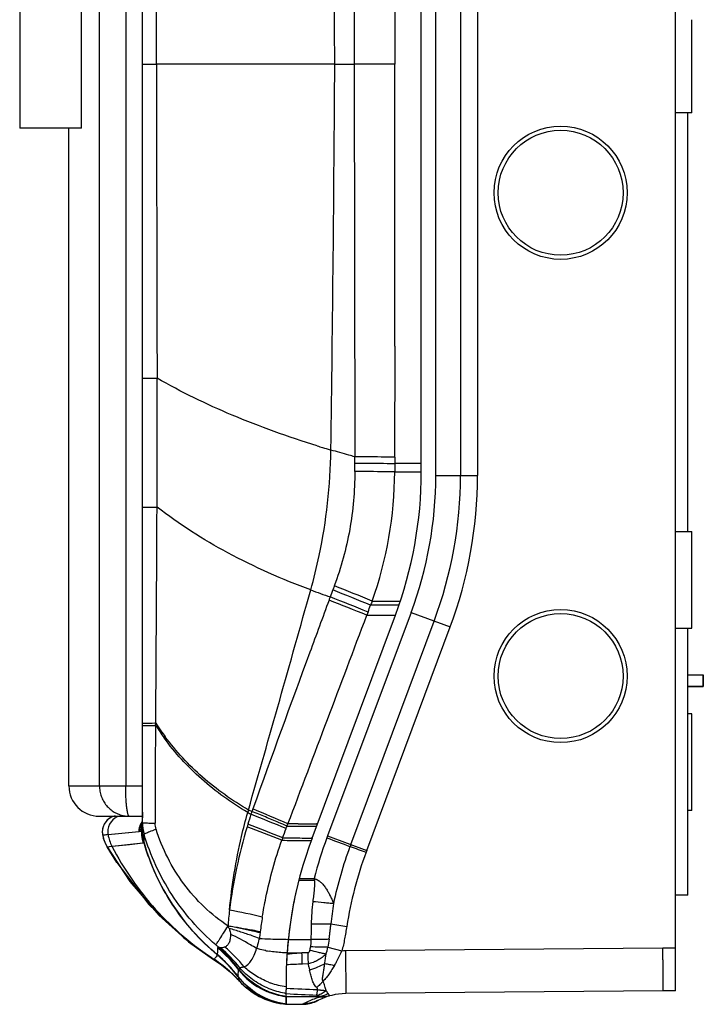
# Model space of a CAD drawing. Header units: millimetres. Extents: x 800 to 967, y 26 to 485.
# Tile 1 of 2: x 800 to 967, y 26 to 267. Entities that reach past the tile are written whole.
import ezdxf

# ---------------------------------------------------------------- set-up
doc = ezdxf.new("R2010")
doc.units = ezdxf.units.MM
doc.header["$LTSCALE"] = 30.734
doc.layers.get('0').update_dxf_attribs({"linetype": 'CONTINUOUS'})

msp = doc.modelspace()

# ---------------------------------------------------------------- linework, layer by layer
at = {"color": 7, "linetype": 'Continuous'}
for p, q in [((960.36, 29.76), (960.36, 481.14)), ((819.81, 79.76), (819.81, 430.63)), ((826.22, 430.63), (826.22, 79.76)), ((901.91, 155.58), (901.91, 355.32)), ((907.91, 355.32), (907.91, 155.58)), ((912.08, 355.32), (912.08, 155.59)), ((800.35, 274.53), (800.34, 255.26)), ((815.44, 255.26), (815.45, 274.53)), ((964.36, 244.06), (964.36, 266.84)), ((800.34, 255.26), (800.35, 240.35)), ((815.45, 240.75), (815.44, 255.26)), ((964.36, 244.06), (960.36, 244.06)), ((963.39, 141.89), (963.39, 244.06)), ((815.45, 240.35), (815.45, 240.75)), ((815.45, 240.35), (800.35, 240.35)), ((812.36, 79.76), (812.36, 240.35)), ((901.91, 155.58), (912.08, 155.58)), ((960.36, 141.89), (964.36, 141.89)), ((964.36, 118.27), (964.36, 141.89)), ((895.86, 122.13), (875.49, 67.56)), ((895.87, 122.13), (905.4, 118.58)), ((881.12, 65.46), (901.49, 120.03)), ((885.03, 64), (905.4, 118.58)), ((960.36, 118.27), (964.36, 118.27)), ((963.38, 53.09), (963.39, 118.27)), ((963.39, 106.87), (967.16, 106.87)), ((967.16, 106.86), (967.17, 106.86)), ((963.39, 104.1), (967.16, 104.1)), ((963.39, 104.09), (967.17, 104.09)), ((967.18, 105.48), (967.18, 105.48)), ((964.36, 97.39), (963.39, 97.39)), ((964.36, 73.77), (964.36, 97.39)), ((812.36, 79.76), (830.29, 79.76)), ((819.73, 72.4), (830.29, 72.4)), ((964.36, 73.77), (963.39, 73.77)), ((875.49, 67.56), (885.03, 64)), ((868.47, 56.76), (872.19, 56.76)), ((868.57, 57.15), (872.19, 57.15)), ((872.19, 57.15), (872.19, 56.76)), ((963.38, 53.09), (960.36, 53.09)), ((876.29, 46.08), (880.16, 45.49)), ((865.88, 42.23), (865.89, 42.32)), ((865.89, 42.32), (871.4, 42.32)), ((865.66, 38.67), (865.58, 38.66)), ((865.6, 39), (869.23, 39.01)), ((870.65, 39.06), (869.23, 39.01)), ((875.56, 40.39), (878.97, 39.48)), ((957.34, 40.17), (879.83, 39.5)), ((879.83, 39.5), (879.92, 29.08)), ((960.36, 40.17), (957.34, 40.17)), ((870.74, 36.33), (869.32, 36.28)), ((865.45, 26.52), (865.38, 29.98)), ((957.39, 29.76), (879.91, 29.08)), ((960.36, 29.76), (957.39, 29.76)), ((865.42, 28.37), (873.55, 28.37)), ((865.45, 26.52), (869.5, 26.52)), ((865.45, 26.51), (869.47, 26.51)), ((865.46, 26.47), (869.39, 26.47)), ((869.4, 26.47), (869.39, 26.47)), ((869.47, 26.51), (869.4, 26.47)), ((869.5, 26.52), (869.47, 26.51))]:
    msp.add_line(p, q, dxfattribs=at)
at = {"color": 6, "linetype": 'Continuous'}
for p, q in [((830.29, 68.65), (830.3, 443.27)), ((882.13, 355.38), (881.95, 255.96)), ((898.36, 156.47), (898.36, 355.45)), ((882.14, 351.78), (881.97, 255.96)), ((891.87, 324.77), (891.92, 255.96)), ((830.29, 255.96), (833.7, 255.96)), ((877.23, 255.96), (881.95, 255.96)), ((881.95, 255.96), (882.12, 160.14)), ((891.91, 255.96), (881.95, 255.96)), ((881.97, 255.96), (882.13, 160.14)), ((891.87, 187.15), (891.92, 255.96)), ((891.87, 187.15), (891.84, 160.05)), ((833.27, 179.32), (833.86, 179.32)), ((833.86, 147.85), (833.86, 179.32)), ((876.3, 161.79), (876.12, 161.85)), ((876.3, 161.79), (876.12, 161.84)), ((882.12, 156.54), (882.12, 160.14)), ((898.37, 158.52), (891.84, 158.52)), ((891.87, 158.52), (891.86, 156.46)), ((891.86, 156.46), (898.36, 156.47)), ((833.27, 147.84), (833.86, 147.85)), ((877.15, 128.64), (876.75, 127.64)), ((892.91, 123.9), (892.78, 123.9)), ((893.25, 124.9), (893.09, 124.9)), ((871.69, 67.06), (892.03, 121.45)), ((885.35, 122.24), (885.05, 121.45)), ((833.28, 95.14), (833.53, 95.14)), ((833.28, 94.55), (833.52, 94.55)), ((833.52, 94.55), (833.53, 95.14)), ((830.29, 73.14), (830.26, 71.96)), ((830.29, 73.36), (830.29, 73.14)), ((830.05, 68.64), (830.05, 69.84)), ((830.14, 70.79), (830.09, 70.65)), ((830.15, 70.83), (830.14, 70.79)), ((830.18, 70.98), (830.15, 70.83)), ((830.15, 70.83), (830.15, 70.83)), ((833.28, 70.7), (833.39, 70.7)), ((872.98, 70.49), (872.78, 70.49)), ((820.6, 67.69), (820.59, 67.7)), ((820.59, 67.7), (820.59, 67.7)), ((829.41, 68.58), (821.9, 67.87)), ((823.66, 68.04), (821.9, 67.87)), ((829.41, 68.58), (823.66, 68.04)), ((829.56, 68.7), (830.05, 68.64)), ((830.69, 65.86), (830.7, 67.99)), ((821.66, 64.9), (821.67, 64.9)), ((821.66, 64.9), (827.18, 56.48)), ((821.68, 64.9), (822.85, 65.04)), ((822.21, 64.98), (830.43, 65.86)), ((830.69, 65.86), (830.69, 65.86)), ((871.69, 67.06), (871.48, 67.06)), ((824.01, 61.07), (821.68, 64.9)), ((827.18, 56.48), (834.27, 48.26)), ((848.55, 38.62), (848.55, 38.61)), ((848.55, 38.61), (848.55, 38.58)), ((848.55, 38.61), (848.55, 38.61)), ((848.55, 38.58), (848.55, 38.57)), ((848.55, 38.57), (848.55, 38.57)), ((848.55, 38.57), (848.56, 38.54)), ((847.64, 37.43), (847.66, 37.42)), ((847.65, 37.44), (847.65, 37.42)), ((847.65, 37.42), (847.65, 37.42)), ((847.65, 37.42), (849.56, 36.1)), ((849.56, 36.1), (851.75, 34.29)), ((851.75, 34.29), (853.23, 32.88)), ((853.67, 35.04), (853.61, 33.33)), ((853.68, 35.04), (853.64, 34.19)), ((852.73, 33.39), (853.87, 32.22)), ((853.23, 32.88), (853.98, 32.09)), ((853.62, 33.62), (853.61, 33.33)), ((853.61, 33.33), (853.61, 33.31)), ((853.61, 33.31), (853.61, 33.28)), ((853.61, 33.28), (853.61, 33.28)), ((853.62, 33.27), (853.61, 33.27)), ((853.64, 33.22), (853.77, 32.7)), ((853.87, 32.36), (853.96, 32.15)), ((853.87, 32.22), (853.97, 32.11)), ((853.98, 32.12), (853.99, 32.08)), ((853.98, 32.12), (853.98, 32.09)), ((853.98, 32.09), (855.36, 30.74)), ((853.98, 32.09), (853.98, 32.09)), ((865.36, 26.47), (865.36, 29.97)), ((860.41, 27.64), (863.04, 26.83)), ((863.04, 26.83), (865.36, 26.46)), ((865.36, 26.47), (864.79, 26.55))]:
    msp.add_line(p, q, dxfattribs=at)
for points in [[(830.26, 71.96), (830.2, 71.15), (830.18, 70.98)], [(820.59, 67.7), (820.75, 67.05), (821.36, 65.49), (821.66, 64.91)], [(821.68, 64.9), (821.82, 64.93), (822.21, 64.98)], [(822.85, 65.05), (824.63, 65.23), (827.17, 65.49), (830.43, 65.85)], [(824.01, 61.07), (831.84, 50.87), (840.39, 42.73), (847.62, 37.47)], [(834.27, 48.26), (841.56, 41.75), (847.65, 37.42)], [(847.67, 37.43), (849.28, 36.33), (851.21, 34.79), (852.73, 33.39)], [(855.36, 30.74), (857.82, 28.93), (860.41, 27.64)]]:
    msp.add_lwpolyline(points, dxfattribs=at)
at = {"color": 7, "linetype": 'Continuous'}
for centre, radius in [((932.36, 224.58), 16.25), ((932.36, 224.58), 15.25), ((932.36, 106.59), 16.25), ((932.36, 106.59), 15.25)]:
    msp.add_circle(centre, radius, dxfattribs=at)
at = {"color": 6, "linetype": 'Continuous'}
for centre, radius, start, end in [((-11628.4, 180.56), 12505.86, 0.345438, 0.776918), ((-11628.4, 331.58), 12505.86, 359.222072, 359.653559), ((942.15, 387.56), 235.18, 252.8866, 253.2151), ((942.25, 387.9), 235.54, 253.2151, 253.6932), ((1364.74, 158.25), 472.87, 179.7819, 179.9664), ((798.41, 156.5), 93.45, 340.2403, 359.9738), ((798.36, 156.47), 100, 339.4992, 359.9995), ((-13720.89, 211.66), 14554.89, 359.541315, 359.748795), ((-11418.02, 3578.82), 12764.79, 344.063142, 344.313805), ((949.93, 339.84), 226.29, 249.6872, 250.9654), ((-47.61, -2169.62), 2476.25, 67.85093, 68.08137), ((-35.13, -2140.33), 2445.5, 67.86371, 68.09647), ((-108.22, -2350.95), 2664.46, 68.11257, 68.32604), ((-108.42, -2350.48), 2664.94, 68.10506, 68.31865), ((605.87, 225.95), 298.11, 339.6405, 339.982), ((892.47, 3048.04), 2923.13, 269.88014, 270.01216), ((-21942.86, 8714.44), 24391.66, 339.244511, 339.372428), ((891.21, 3181.4), 3059.95, 269.88464, 270.01526), ((1853.25, 77.03), 1019.88, 179.01561, 180.35562), ((882.04, 125.23), 57.4, 212.3095, 215.9322), ((881.53, 125.74), 56.93, 212.52, 214.7958), ((882.78, 126.61), 58.44, 214.7937, 216.5963), ((824.5, 68.56), 4, 102.9875, 192.4086), ((770.84, 73.45), 59.46, 359.4236, 359.9081), ((985.76, 36.88), 134.78, 164.0632, 164.3216), ((902.49, 152.61), 91.93, 239.6155, 240.1884), ((1101.85, -4.49), 256.98, 162.4855, 163.0484), ((924.89, 50.25), 71.76, 161.1014, 161.6463), ((396.19, -1082.5), 1243.77, 67.8383, 68.26459), ((912.49, 54.22), 58.74, 160.138, 160.841), ((402.78, -1000.22), 1166.56, 66.61424, 67.07196), ((833.48, 68.63), 4.07, 162.946, 180.6846), ((833.54, 68.75), 3.98, 162.6952, 180.7412), ((833.44, 68.63), 4.04, 144.9066, 162.854), ((833.47, 68.77), 3.9, 150.8972, 162.5884), ((833.28, 70.04), 3.23, 169.0847, 183.5136), ((833.56, 68.72), 4.01, 147.6159, 150.9308), ((830.51, 75.85), 5.04, 265.082, 265.5011), ((833.23, 70.04), 3.18, 165.6978, 169.0524), ((833.2, 70.05), 3.16, 162.8302, 165.6713), ((818.75, 71.91), 11.5, 353.5241, 354.4662), ((840.28, 70.81), 9.99, 180.0082, 196.3764), ((973.07, 34.43), 122.44, 163.2035, 172.9445), ((566.31, -682.61), 806.22, 68.30688, 68.95288), ((554.38, -707.92), 834.77, 68.18974, 68.81555), ((823.27, 87.23), 45.71, 337.8389, 338.5486), ((870.42, 1168.38), 1098.41, 269.74869, 269.87819), ((871.96, 2181.06), 2111.09, 269.89485, 270.02238), ((872.69, 1649.33), 1578.83, 269.83987, 270.00327), ((824.51, 68.56), 4.01, 180.516, 192.4926), ((830.41, 69.87), 10.06, 192.5395, 209.6514), ((825.85, 68.57), 4.01, 180.5078, 190.089), ((831.8, 69.64), 10.06, 190.1492, 207.1672), ((840.12, 68.63), 10.06, 179.9026, 185.4409), ((840.16, 68.63), 10.1, 185.4533, 190.7951), ((840.86, 68.91), 10.63, 180.0161, 181.4303), ((840.82, 68.91), 10.59, 181.4284, 185.2665), ((840.68, 68.9), 10.45, 185.2621, 190.5219), ((840.29, 68.65), 10, 179.9992, 196.2187), ((840.29, 68.61), 10, 179.8884, 196.0006), ((851.85, 15.62), 56.59, 108.7826, 109.3141), ((840.22, 68.64), 10.17, 190.7897, 194.9399), ((840.19, 68.64), 10.14, 194.9413, 195.9127), ((840.47, 68.86), 10.23, 190.5253, 195.7694), ((883.96, 81.22), 55.43, 196.0896, 230.2982), ((948.67, 37.31), 89.27, 160.5096, 160.9094), ((870.89, 638.9), 572.43, 269.3415, 269.5954), ((871.08, 703.19), 636.13, 269.40959, 269.63688), ((965.36, 32.04), 100, 159.4995, 181.1865), ((871.38, 710.61), 644.14, 269.59767, 270.00893), ((871.55, 781.96), 714.9, 269.63885, 269.99393), ((806.57, -179.85), 233.69, 76.8962, 78.9027), ((963.04, 31.31), 104.79, 170.9689, 172.9468), ((887.61, 87.01), 60.59, 229.403, 230.2661), ((866.13, 153.68), 111.35, 266.2427, 267.6514), ((866.86, 172.43), 130.11, 267.6674, 269.5739), ((827.77, 13.41), 32.59, 37.441, 50.3997), ((828.02, 13.94), 32.1, 37.1441, 50.2453), ((828.02, 13.93), 32.1, 37.1392, 50.244), ((828.02, 13.93), 32.1, 37.1413, 50.2451), ((828.02, 13.89), 32.1, 37.1436, 50.2489), ((828.07, 13.93), 32.04, 41.5108, 50.2713), ((828.1, 13.96), 32, 37.1183, 50.2801), ((828.33, 15.57), 31.95, 37.5228, 50.51), ((828.09, 16.61), 31.61, 35.6445, 48.8709), ((827.97, 15.01), 33.08, 37.9034, 49.6741), ((826.03, 12.04), 37.43, 38.9759, 49.3815), ((866.14, 70.05), 31.02, 259.3981, 260.818), ((830.19, 10.65), 32.05, 46.9942, 56.7449), ((830.2, 10.68), 32.02, 43.9843, 46.9848), ((828.1, 13.96), 31.99, 40.9131, 41.5042), ((828.09, 13.95), 32.01, 37.1314, 40.9129), ((867.32, 45.39), 17.13, 217.1934, 245.2085), ((830.21, 10.69), 32.01, 42.0967, 43.9846), ((867.56, 43.81), 17.48, 217.0545, 260.8684), ((866.92, 43.87), 17.48, 222.1508, 262.4783), ((867.98, 50.01), 19.4, 249.0459, 250.3115), ((868.01, 50.08), 19.47, 250.3109, 250.6111), ((868.06, 50.25), 19.65, 250.621, 262.1226), ((867.35, 45.46), 17.2, 245.2321, 245.8457), ((868.23, 46.78), 18.64, 244.4323, 245.0047), ((867.36, 45.48), 17.23, 245.8457, 246.5754), ((868.23, 46.8), 18.66, 245.0047, 245.6862), ((867.37, 45.51), 17.26, 246.5755, 247.5789), ((868.24, 46.81), 18.67, 245.6862, 246.6245), ((867.37, 45.49), 17.24, 247.5654, 262.4879), ((868.33, 48.23), 19.28, 247.0961, 248.073), ((868.34, 48.25), 19.3, 248.0712, 259.8875), ((868.26, 47.9), 18.95, 259.9207, 260.2547), ((868.26, 47.87), 18.92, 260.2547, 260.5558), ((868.26, 47.85), 18.9, 260.5558, 260.839), ((868.25, 47.82), 18.87, 260.839, 261.1916), ((867.3, 43.98), 17.58, 243.7103, 247.0474), ((867.51, 44.32), 17.95, 244.9178, 246.858), ((867.32, 44.01), 17.62, 247.047, 249.0515), ((867.5, 44.29), 17.92, 246.8581, 248.8355), ((867.33, 44.04), 17.65, 249.052, 251.084), ((867.49, 44.26), 17.89, 248.8357, 250.4282), ((867.34, 44.04), 17.63, 250.5053, 251.1695), ((867.48, 44.23), 17.86, 250.4285, 250.9696), ((867.32, 44.01), 17.62, 251.0771, 261.1587), ((867.89, 45.34), 17.16, 260.3125, 260.5944), ((867.53, 43.54), 17.17, 261.5236, 262.7368), ((867.54, 43.61), 17.22, 261.5431, 262.7408), ((867.88, 45.27), 17.09, 260.5944, 260.9184), ((867.26, 44.9), 16.64, 262.5649, 263.0764), ((867.87, 45.21), 17.03, 260.9185, 261.1378), ((867.86, 45.14), 16.95, 261.1376, 261.5469), ((867.26, 44.85), 16.59, 263.0765, 263.4451)]:
    msp.add_arc(centre, radius, start, end, dxfattribs=at)
at = {"color": 7, "linetype": 'Continuous'}
for centre, radius, start, end in [((806.3, 155.58), 95.6, 339.5224, 0.0049), ((806.3, 155.58), 101.61, 339.5252, 0.0037), ((805.95, 155.64), 106.13, 339.5597, 359.9702), ((819.73, 79.76), 7.37, 179.9995, 269.9995), ((827.06, 79.56), 7.16, 259.7546, 269.9654), ((972.93, 31.19), 104, 159.5301, 159.8065), ((971.57, 31.36), 102.67, 159.6341, 165.4539), ((1529.45, 1826.96), 1877.5, 249.61016, 249.79343), ((971.51, 31.38), 96.6, 159.6259, 168.2444), ((973.74, 30.89), 98.86, 159.5299, 159.8102), ((1277.28, 1136.49), 1142.43, 249.70146, 249.91063), ((971.51, 31.38), 92.43, 159.6131, 171.2218), ((976.18, 29.98), 97.29, 159.533, 159.8016), ((965.33, 32.05), 99.97, 164.4351, 174.1006), ((930.23, 44.72), 58.75, 173.3472, 178.7348), ((943.93, 39.87), 67.92, 170.5146, 174.7473), ((965.31, 32.04), 99.95, 174.1494, 176.0018), ((965.38, 32.04), 100.02, 176.0065, 177.7097), ((909.61, -407.27), 448.11, 95.4833, 95.6285), ((926.15, -575.36), 617.01, 95.29253, 95.51994), ((866.64, 40.82), 4.69, 345.3638, 356.3001), ((839.45, 48.45), 36.99, 344.7567, 347.4208), ((880.05, 14.02), 25.48, 90.4995, 92.4226), ((904.03, -907.86), 944.77, 92.10523, 92.3406), ((902.17, 813.13), 783.6, 267.30872, 267.86299), ((891.16, 514.03), 485.65, 266.9594, 267.8331), ((880.05, 14.02), 15.06, 90.5393, 116.7771), ((869.39, 34.34), 7.87, 269.9995, 294.6701), ((880.16, 6.75), 22.46, 109.7793, 117.7131), ((879.77, 7.83), 21.31, 108.6112, 109.7851), ((865.34, 43.17), 17.58, 294.6706, 296.777), ((869.64, 34.1), 7.55, 293.7441, 295.3672), ((880.36, 6.06), 23.18, 106.7826, 108.586)]:
    msp.add_arc(centre, radius, start, end, dxfattribs=at)
at = {"color": 6, "linetype": 'Continuous'}
for points in [[(833.7, 255.96), (833.75, 281.51), (833.8, 307.05), (833.86, 332.6)], [(833.7, 255.96), (833.75, 230.41), (833.8, 204.87), (833.86, 179.32)], [(876.75, 127.63), (876.55, 127.06), (876.34, 126.49), (876.13, 125.93)], [(876.13, 125.93), (876.03, 125.66), (875.93, 125.4), (875.84, 125.14)], [(886.36, 124.91), (886.23, 124.58), (886.11, 124.24), (885.98, 123.9)], [(857, 73.49), (856.73, 73.64), (856.43, 73.75), (856.16, 73.89)], [(833.63, 69.2), (833.48, 69.68), (833.39, 70.19), (833.39, 70.7)], [(856.04, 70.44), (855.99, 70.23), (855.92, 70.02), (855.85, 69.82)], [(865.37, 69.39), (865.44, 69.59), (865.52, 69.79), (865.6, 69.98)], [(830.13, 68.67), (830.11, 68.65), (830.08, 68.64), (830.05, 68.64)], [(864.52, 67.09), (864.81, 67.86), (865.09, 68.62), (865.37, 69.39)], [(830.57, 65.97), (830.59, 66), (830.61, 66.04), (830.62, 66.08)], [(851.55, 49.47), (851.39, 48.18), (851.23, 46.88), (851.19, 45.58)], [(851.45, 45.01), (851.37, 45.2), (851.27, 45.38), (851.19, 45.57)], [(859.02, 43.91), (858.96, 43.46), (858.88, 43.02), (858.83, 42.57)], [(859.05, 44.18), (859.04, 44.09), (859.03, 44), (859.02, 43.91)], [(865, 28.43), (863.57, 28.67), (862.16, 29.1), (860.83, 29.67)]]:
    msp.add_open_spline(points, degree=3, dxfattribs=at)
for points, knots in [([(877.23, 255.96), (873.55, 255.95), (866.22, 255.96), (855.26, 255.96), (844.43, 255.96), (837.26, 255.97), (833.7, 255.96)], [0, 0, 0, 0, 0.253494, 0.50549, 0.754731, 1, 1, 1, 1]), ([(830.29, 179.33), (830.29, 179.33), (830.32, 179.34), (830.35, 179.33), (830.41, 179.33), (830.49, 179.33), (830.61, 179.33), (830.81, 179.33), (831.12, 179.33), (831.56, 179.33), (832.08, 179.32), (832.66, 179.32), (833.06, 179.32), (833.27, 179.32)], [0, 0, 0, 0, 0.003926, 0.015818, 0.036004, 0.064805, 0.102529, 0.149154, 0.267849, 0.418193, 0.595141, 0.791533, 1, 1, 1, 1]), ([(872.94, 162.79), (865.91, 164.96), (852.55, 169.75), (839.76, 175.94), (833.86, 179.32)], [0, 0, 0, 0, 0.519408, 1, 1, 1, 1]), ([(871.37, 127.63), (872.15, 130.39), (874.9, 141.58), (876.19, 153.13), (876.3, 161.78)], [0, 0, 0, 0, 0.249253, 1, 1, 1, 1]), ([(882.12, 160.14), (881.64, 160.27), (879.7, 160.8), (877.76, 161.36), (876.3, 161.78)], [0, 0, 0, 0, 0.247038, 1, 1, 1, 1]), ([(891.87, 160.05), (891.08, 160.05), (887.83, 160.09), (884.58, 160.11), (882.12, 160.14)], [0, 0, 0, 0, 0.243347, 1, 1, 1, 1]), ([(882.13, 156.54), (882.13, 151.79), (881.3, 142.28), (878.79, 133.07), (877.13, 128.63)], [0, 0, 0, 0, 0.500535, 1, 1, 1, 1]), ([(882.12, 158.59), (882.95, 158.59), (886.2, 158.56), (889.45, 158.53), (891.87, 158.52)], [0, 0, 0, 0, 0.255116, 1, 1, 1, 1]), ([(891.86, 156.46), (891.07, 156.47), (887.82, 156.49), (884.58, 156.52), (882.12, 156.54)], [0, 0, 0, 0, 0.243337, 1, 1, 1, 1]), ([(830.29, 147.83), (830.29, 147.83), (830.32, 147.82), (830.35, 147.83), (830.42, 147.83), (830.51, 147.83), (830.62, 147.83), (830.83, 147.84), (831.13, 147.84), (831.57, 147.84), (832.08, 147.84), (832.65, 147.84), (833.06, 147.84), (833.27, 147.84)], [0, 0, 0, 0, 0.004478, 0.017684, 0.039532, 0.069921, 0.108741, 0.155775, 0.27323, 0.419735, 0.592202, 0.787078, 1, 1, 1, 1]), ([(871.37, 127.63), (864.44, 130.18), (851.37, 135.97), (839.26, 143.63), (833.86, 147.85)], [0, 0, 0, 0, 0.518886, 1, 1, 1, 1]), ([(875.83, 125.14), (874.27, 120.89), (868.02, 103.92), (861.82, 86.94), (857.24, 74.17)], [0, 0, 0, 0, 0.250224, 1, 1, 1, 1]), ([(892.78, 123.9), (892.21, 123.9), (889.94, 123.9), (887.67, 123.9), (885.98, 123.9)], [0, 0, 0, 0, 0.254672, 1, 1, 1, 1]), ([(830.29, 95.09), (830.29, 95.09), (830.32, 95.09), (830.35, 95.1), (830.43, 95.1), (830.49, 95.11), (830.52, 95.11)], [0, 0, 0, 0, 0.061168, 0.243781, 0.55479, 1, 1, 1, 1]), ([(830.29, 94.5), (830.29, 94.5), (830.32, 94.5), (830.35, 94.51), (830.43, 94.51), (830.49, 94.51), (830.52, 94.51)], [0, 0, 0, 0, 0.062217, 0.245669, 0.556557, 1, 1, 1, 1]), ([(830.52, 95.11), (830.66, 95.11), (831.58, 95.13), (832.5, 95.14), (833.28, 95.14)], [0, 0, 0, 0, 0.154987, 1, 1, 1, 1]), ([(830.52, 94.51), (830.66, 94.52), (831.59, 94.54), (832.51, 94.54), (833.28, 94.55)], [0, 0, 0, 0, 0.1563, 1, 1, 1, 1]), ([(855.99, 73.31), (851.98, 75.66), (844.48, 81.06), (838.21, 87.88), (835.56, 91.54)], [0, 0, 0, 0, 0.50718, 1, 1, 1, 1]), ([(856.16, 73.89), (852.19, 76.21), (844.76, 81.51), (838.52, 88.18), (835.86, 91.76)], [0, 0, 0, 0, 0.507132, 1, 1, 1, 1]), ([(823.5, 72.43), (822.66, 72.21), (821.08, 71.18), (820.5, 69.39), (820.5, 68.52)], [0, 0, 0, 0, 0.500031, 1, 1, 1, 1]), ([(824.76, 72.42), (823.93, 72.19), (822.4, 71.16), (821.83, 69.39), (821.84, 68.53)], [0, 0, 0, 0, 0.499867, 1, 1, 1, 1]), ([(830.29, 72.85), (830.29, 72.78), (830.28, 72.5), (830.28, 72.22), (830.27, 72.01)], [0, 0, 0, 0, 0.257048, 1, 1, 1, 1]), ([(851.55, 49.47), (852.13, 55.51), (853.44, 63.53), (855.44, 71.36), (855.99, 73.31)], [0, 0, 0, 0, 0.749845, 1, 1, 1, 1]), ([(865.6, 69.98), (864.91, 70.27), (863.16, 71.01), (860.31, 72.22), (858.12, 73.08), (857, 73.49)], [0, 0, 0, 0, 0.241381, 0.615589, 1, 1, 1, 1]), ([(830.05, 69.84), (830.03, 69.74), (829.94, 69.43), (829.84, 69.12), (829.73, 68.93)], [0, 0, 0, 0, 0.304309, 1, 1, 1, 1]), ([(830.18, 70.62), (830.17, 70.55), (830.14, 70.29), (830.1, 70.03), (830.05, 69.84)], [0, 0, 0, 0, 0.268805, 1, 1, 1, 1]), ([(830.27, 72.01), (830.27, 71.91), (830.25, 71.5), (830.23, 71.1), (830.2, 70.8)], [0, 0, 0, 0, 0.265589, 1, 1, 1, 1]), ([(830.29, 70.8), (830.29, 70.8), (830.31, 70.79), (830.35, 70.79), (830.41, 70.78), (830.55, 70.77), (830.78, 70.75), (831.14, 70.74), (831.58, 70.73), (832.11, 70.71), (832.68, 70.7), (833.08, 70.7), (833.28, 70.7)], [0, 0, 0, 0, 0.004823, 0.017305, 0.038148, 0.067716, 0.153596, 0.273504, 0.424467, 0.600591, 0.794942, 1, 1, 1, 1]), ([(868.28, 70.5), (868.07, 70.5), (867.25, 70.5), (866.43, 70.51), (865.81, 70.51)], [0, 0, 0, 0, 0.254514, 1, 1, 1, 1]), ([(821.9, 67.88), (821.71, 67.85), (821.4, 67.82), (821, 67.76), (820.76, 67.73), (820.65, 67.7), (820.61, 67.69), (820.6, 67.69)], [0, 0, 0, 0, 0.418124, 0.723621, 0.917113, 0.97218, 1, 1, 1, 1]), ([(829.56, 68.7), (829.55, 68.68), (829.51, 68.63), (829.46, 68.58), (829.41, 68.58)], [0, 0, 0, 0, 0.320659, 1, 1, 1, 1]), ([(829.73, 68.93), (829.72, 68.9), (829.67, 68.82), (829.61, 68.75), (829.56, 68.7)], [0, 0, 0, 0, 0.292869, 1, 1, 1, 1]), ([(830.23, 68.91), (830.23, 68.88), (830.21, 68.8), (830.17, 68.7), (830.13, 68.67)], [0, 0, 0, 0, 0.33117, 1, 1, 1, 1]), ([(830.23, 68.91), (830.25, 68.84), (830.26, 68.75), (830.29, 68.66), (830.29, 68.63)], [0, 0, 0, 0, 0.73332, 1, 1, 1, 1]), ([(830.7, 67.99), (830.71, 68.02), (830.79, 68.08), (830.87, 68.13), (830.93, 68.16)], [0, 0, 0, 0, 0.335047, 1, 1, 1, 1]), ([(848.18, 41), (844.07, 44.53), (836.82, 52.8), (832.23, 62.8), (830.7, 67.99)], [0, 0, 0, 0, 0.500459, 1, 1, 1, 1]), ([(830.93, 68.16), (831.2, 68.3), (831.94, 68.6), (832.68, 68.87), (833.13, 69.03)], [0, 0, 0, 0, 0.391598, 1, 1, 1, 1]), ([(851.19, 45.58), (847.04, 48.32), (839.68, 55.38), (835.13, 64.46), (833.63, 69.2)], [0, 0, 0, 0, 0.499712, 1, 1, 1, 1]), ([(822.85, 65.05), (825.71, 59.5), (832.92, 49.1), (842.54, 40.88), (847.76, 37.45)], [0, 0, 0, 0, 0.499995, 1, 1, 1, 1]), ([(830.43, 65.85), (830.45, 65.86), (830.51, 65.88), (830.55, 65.93), (830.57, 65.97)], [0, 0, 0, 0, 0.226517, 1, 1, 1, 1]), ([(848.55, 38.61), (846.43, 40.36), (842.45, 44.2), (835.75, 52.95), (832.23, 60.58), (830.69, 65.86)], [0, 0, 0, 0, 0.250253, 0.500373, 1, 1, 1, 1]), ([(859.55, 47.76), (859.81, 49.35), (860.97, 55.69), (862.7, 61.94), (864.31, 66.51)], [0, 0, 0, 0, 0.249173, 1, 1, 1, 1]), ([(848.18, 41), (848.23, 41.05), (848.34, 41.21), (848.56, 41.51), (848.85, 41.94), (849.38, 42.73), (850.16, 43.96), (850.82, 45), (851.19, 45.57)], [0, 0, 0, 0, 0.037967, 0.105677, 0.201553, 0.323133, 0.631405, 1, 1, 1, 1]), ([(851.77, 43.6), (851.77, 43.21), (851.73, 42.5), (851.49, 41.54), (851.05, 40.82), (850.61, 40.53), (850.39, 40.45)], [0, 0, 0, 0, 0.319593, 0.58646, 0.806603, 1, 1, 1, 1]), ([(859.05, 44.18), (858.42, 44.3), (856.81, 44.61), (854.19, 45.06), (852.2, 45.4), (851.19, 45.57)], [0, 0, 0, 0, 0.241142, 0.614866, 1, 1, 1, 1]), ([(859.02, 43.91), (858.39, 44.05), (856.79, 44.41), (854.18, 44.97), (852.19, 45.38), (851.19, 45.57)], [0, 0, 0, 0, 0.241212, 0.615051, 1, 1, 1, 1]), ([(851.45, 45.01), (851.5, 44.9), (851.66, 44.44), (851.76, 43.96), (851.77, 43.6)], [0, 0, 0, 0, 0.253153, 1, 1, 1, 1]), ([(858.83, 42.57), (858.24, 42.78), (856.73, 43.31), (854.28, 44.13), (852.41, 44.72), (851.45, 45.01)], [0, 0, 0, 0, 0.24191, 0.615823, 1, 1, 1, 1]), ([(858.16, 40.08), (857.66, 40.39), (855.57, 41.64), (853.42, 42.79), (851.77, 43.6)], [0, 0, 0, 0, 0.243801, 1, 1, 1, 1]), ([(858.83, 42.57), (858.77, 42.36), (858.53, 41.54), (858.31, 40.71), (858.16, 40.08)], [0, 0, 0, 0, 0.252327, 1, 1, 1, 1]), ([(848.55, 38.51), (848.46, 38.36), (848.3, 38.11), (848.07, 37.8), (847.9, 37.59), (847.81, 37.49), (847.76, 37.45)], [0, 0, 0, 0, 0.394757, 0.679369, 0.876833, 1, 1, 1, 1]), ([(848.65, 40.23), (848.63, 39.86), (848.6, 39.33), (848.57, 38.79), (848.55, 38.62)], [0, 0, 0, 0, 0.686322, 1, 1, 1, 1]), ([(848.88, 40.41), (848.82, 40.41), (848.71, 40.39), (848.66, 40.28), (848.65, 40.23)], [0, 0, 0, 0, 0.546865, 1, 1, 1, 1]), ([(849.38, 40.22), (849.34, 40.23), (849.16, 40.25), (849, 40.34), (848.88, 40.41)], [0, 0, 0, 0, 0.201792, 1, 1, 1, 1]), ([(850.39, 40.45), (850.3, 40.42), (849.97, 40.31), (849.62, 40.23), (849.38, 40.22)], [0, 0, 0, 0, 0.295819, 1, 1, 1, 1]), ([(855.12, 35.58), (855.84, 35.87), (856.77, 36.91), (857.6, 38.54), (857.98, 39.55), (858.16, 40.08)], [0, 0, 0, 0, 0.420133, 0.693336, 1, 1, 1, 1]), ([(860.44, 39.56), (860.24, 39.6), (859.48, 39.75), (858.72, 39.93), (858.16, 40.08)], [0, 0, 0, 0, 0.257009, 1, 1, 1, 1]), ([(865.6, 39.01), (865.23, 39.02), (863.75, 39.09), (862.28, 39.25), (861.19, 39.43)], [0, 0, 0, 0, 0.254888, 1, 1, 1, 1]), ([(847.76, 37.45), (847.75, 37.45), (847.73, 37.43), (847.69, 37.42), (847.67, 37.43)], [0, 0, 0, 0, 0.348404, 1, 1, 1, 1]), ([(853.78, 35.02), (853.76, 35.03), (853.74, 35.05), (853.71, 35.06), (853.68, 35.06), (853.68, 35.04), (853.68, 35.04)], [0, 0, 0, 0, 0.413489, 0.691281, 0.845538, 1, 1, 1, 1]), ([(854.07, 35.33), (854.05, 35.29), (853.96, 35.18), (853.87, 35.07), (853.78, 35.02)], [0, 0, 0, 0, 0.293376, 1, 1, 1, 1]), ([(860.18, 29.97), (859.56, 30.27), (857.16, 31.58), (855.06, 33.43), (853.78, 35.02)], [0, 0, 0, 0, 0.251968, 1, 1, 1, 1]), ([(855.12, 35.58), (855.01, 35.56), (854.66, 35.49), (854.31, 35.4), (854.07, 35.33)], [0, 0, 0, 0, 0.311067, 1, 1, 1, 1]), ([(860.82, 30.47), (859.53, 31.01), (857.07, 32.39), (854.98, 34.28), (854.07, 35.33)], [0, 0, 0, 0, 0.50318, 1, 1, 1, 1]), ([(861.04, 31.9), (859.94, 32.32), (857.83, 33.36), (855.96, 34.79), (855.12, 35.58)], [0, 0, 0, 0, 0.506881, 1, 1, 1, 1]), ([(865.01, 26.57), (862.78, 26.9), (858.41, 28.44), (854.97, 31.53), (853.61, 33.33)], [0, 0, 0, 0, 0.500088, 1, 1, 1, 1]), ([(865, 26.56), (862.78, 26.89), (858.41, 28.43), (854.97, 31.52), (853.61, 33.31)], [0, 0, 0, 0, 0.500041, 1, 1, 1, 1]), ([(853.77, 32.7), (853.78, 32.66), (853.81, 32.55), (853.85, 32.44), (853.87, 32.36)], [0, 0, 0, 0, 0.29273, 1, 1, 1, 1])]:
    msp.add_open_spline(points, degree=3, knots=knots, dxfattribs=at)
at = {"color": 7, "linetype": 'Continuous'}
for points, knots in [([(967.15, 105.48), (967.15, 105.57), (967.15, 105.75), (967.15, 106.01), (967.15, 106.21), (967.15, 106.36), (967.15, 106.46), (967.15, 106.55), (967.15, 106.63), (967.15, 106.7), (967.16, 106.75), (967.16, 106.79), (967.16, 106.81), (967.16, 106.83), (967.16, 106.84), (967.16, 106.85), (967.16, 106.86), (967.16, 106.87), (967.16, 106.87), (967.16, 106.87), (967.16, 106.87), (967.16, 106.87)], [0, 0, 0, 0, 0.195047, 0.382617, 0.555467, 0.634277, 0.706977, 0.772869, 0.831321, 0.88177, 0.923726, 0.941394, 0.956793, 0.969885, 0.980644, 0.989047, 0.995071, 0.997186, 0.998704, 0.999631, 1, 1, 1, 1]), ([(967.16, 106.87), (967.16, 106.87), (967.16, 106.87), (967.16, 106.87), (967.16, 106.87), (967.16, 106.86), (967.16, 106.85), (967.16, 106.84), (967.16, 106.83), (967.16, 106.81), (967.16, 106.79), (967.17, 106.75), (967.17, 106.7), (967.17, 106.63), (967.17, 106.55), (967.17, 106.46), (967.17, 106.36), (967.17, 106.21), (967.17, 106.01), (967.17, 105.75), (967.17, 105.57), (967.17, 105.48)], [0, 0, 0, 0, 0.000369, 0.001296, 0.002814, 0.004929, 0.010953, 0.019355, 0.030114, 0.043206, 0.058604, 0.076273, 0.118226, 0.168675, 0.227125, 0.293016, 0.365716, 0.444527, 0.617377, 0.804951, 1, 1, 1, 1]), ([(967.17, 106.86), (967.17, 106.86), (967.17, 106.86), (967.17, 106.86), (967.17, 106.86), (967.17, 106.86), (967.17, 106.86)], [0, 0, 0, 0, 0.073813, 0.261779, 0.570163, 1, 1, 1, 1]), ([(967.17, 106.86), (967.18, 106.84), (967.18, 106.79), (967.18, 106.7), (967.18, 106.57), (967.18, 106.4), (967.18, 106.2), (967.18, 105.89), (967.18, 105.65), (967.18, 105.48)], [0, 0, 0, 0, 0.035714, 0.103729, 0.201787, 0.326612, 0.474049, 0.639155, 1, 1, 1, 1]), ([(967.17, 106.69), (967.17, 106.72), (967.17, 106.77), (967.17, 106.83), (967.17, 106.85), (967.17, 106.86)], [0, 0, 0, 0, 0.659936, 0.871102, 1, 1, 1, 1]), ([(967.17, 106.86), (967.17, 106.86), (967.17, 106.86), (967.17, 106.86), (967.17, 106.86), (967.17, 106.86), (967.17, 106.86)], [0, 0, 0, 0, 0.430134, 0.738684, 0.926632, 1, 1, 1, 1]), ([(967.16, 104.1), (967.16, 104.1), (967.16, 104.1), (967.16, 104.1), (967.16, 104.1), (967.16, 104.11), (967.16, 104.12), (967.16, 104.13), (967.16, 104.14), (967.16, 104.16), (967.16, 104.18), (967.16, 104.22), (967.15, 104.27), (967.15, 104.34), (967.15, 104.42), (967.15, 104.51), (967.15, 104.61), (967.15, 104.76), (967.15, 104.96), (967.15, 105.22), (967.15, 105.39), (967.15, 105.48)], [0, 0, 0, 0, 0.000369, 0.001296, 0.002814, 0.004929, 0.010953, 0.019355, 0.030114, 0.043206, 0.058604, 0.076273, 0.118226, 0.168675, 0.227125, 0.293016, 0.365716, 0.444527, 0.617377, 0.804951, 1, 1, 1, 1]), ([(967.17, 105.48), (967.17, 105.39), (967.17, 105.22), (967.17, 104.96), (967.17, 104.76), (967.17, 104.61), (967.17, 104.51), (967.17, 104.42), (967.17, 104.34), (967.17, 104.27), (967.17, 104.22), (967.16, 104.18), (967.16, 104.16), (967.16, 104.14), (967.16, 104.13), (967.16, 104.12), (967.16, 104.11), (967.16, 104.1), (967.16, 104.1), (967.16, 104.1), (967.16, 104.1), (967.16, 104.1)], [0, 0, 0, 0, 0.195047, 0.382617, 0.555467, 0.634277, 0.706977, 0.772869, 0.831321, 0.88177, 0.923726, 0.941394, 0.956793, 0.969885, 0.980644, 0.989047, 0.995071, 0.997186, 0.998704, 0.999631, 1, 1, 1, 1]), ([(967.18, 105.48), (967.18, 105.31), (967.18, 105.07), (967.18, 104.76), (967.18, 104.56), (967.18, 104.39), (967.18, 104.26), (967.18, 104.17), (967.18, 104.12), (967.17, 104.1)], [0, 0, 0, 0, 0.360138, 0.525083, 0.672481, 0.797385, 0.89563, 0.963926, 1, 1, 1, 1]), ([(967.17, 104.1), (967.17, 104.11), (967.17, 104.13), (967.17, 104.19), (967.17, 104.24), (967.17, 104.28)], [0, 0, 0, 0, 0.126872, 0.33745, 1, 1, 1, 1]), ([(967.17, 104.1), (967.17, 104.1), (967.17, 104.1), (967.17, 104.1), (967.17, 104.1), (967.17, 104.09), (967.17, 104.09)], [0, 0, 0, 0, 0.430134, 0.738684, 0.926632, 1, 1, 1, 1]), ([(967.17, 104.09), (967.17, 104.09), (967.17, 104.1), (967.17, 104.1), (967.17, 104.1), (967.17, 104.1), (967.17, 104.1)], [0, 0, 0, 0, 0.073813, 0.261779, 0.570163, 1, 1, 1, 1]), ([(819.81, 79.76), (819.81, 79.33), (819.86, 78.69), (820.05, 77.85), (820.3, 77.03), (820.75, 76.06), (821.36, 75.18), (821.93, 74.55), (822.55, 73.97), (823.41, 73.35), (824.56, 72.81), (825.37, 72.59), (825.79, 72.51)], [0, 0, 0, 0, 0.126035, 0.189154, 0.252213, 0.377917, 0.503097, 0.56559, 0.628004, 0.752379, 0.876253, 1, 1, 1, 1]), ([(826.46, 74.56), (826.42, 74.93), (826.35, 75.72), (826.27, 76.98), (826.23, 78.34), (826.22, 79.28), (826.22, 79.76)], [0, 0, 0, 0, 0.214539, 0.458863, 0.724112, 1, 1, 1, 1]), ([(826.78, 72.79), (826.75, 72.9), (826.69, 73.14), (826.6, 73.54), (826.53, 74.02), (826.48, 74.37), (826.46, 74.56)], [0, 0, 0, 0, 0.182813, 0.412255, 0.685657, 1, 1, 1, 1]), ([(827.06, 72.4), (827, 72.4), (826.93, 72.47), (826.88, 72.56), (826.85, 72.62), (826.82, 72.71), (826.79, 72.76), (826.78, 72.79)], [0, 0, 0, 0, 0.344431, 0.476036, 0.628735, 0.803245, 1, 1, 1, 1]), ([(872.19, 56.76), (872.2, 56.76), (872.22, 56.76), (872.24, 56.74), (872.26, 56.72), (872.27, 56.68), (872.29, 56.64), (872.3, 56.58), (872.31, 56.49), (872.32, 56.36), (872.33, 56.22), (872.32, 56.07), (872.32, 55.91), (872.31, 55.75), (872.3, 55.53), (872.27, 55.24), (872.24, 54.89), (872.2, 54.4), (872.13, 53.79), (872.05, 53.04), (871.96, 52.29), (871.9, 51.78), (871.87, 51.53)], [0, 0, 0, 0, 0.004531, 0.009376, 0.015086, 0.021888, 0.029821, 0.038837, 0.059711, 0.083654, 0.110089, 0.138488, 0.168289, 0.198999, 0.230456, 0.295318, 0.362266, 0.430676, 0.570054, 0.711885, 0.855373, 1, 1, 1, 1]), ([(872.19, 57.15), (872.23, 57.14), (872.32, 57.12), (872.45, 57.08), (872.55, 57.05), (872.63, 57.02), (872.69, 56.99), (872.75, 56.97), (872.81, 56.94), (872.87, 56.92), (872.95, 56.88), (873.04, 56.83), (873.16, 56.76), (873.27, 56.7), (873.38, 56.62), (873.48, 56.55), (873.62, 56.45), (873.79, 56.31), (874.04, 56.08), (874.33, 55.77), (874.66, 55.38), (874.95, 54.97), (875.32, 54.41), (875.74, 53.7), (876.11, 52.97), (876.38, 52.38), (876.58, 51.94), (876.76, 51.5), (876.88, 51.21), (876.94, 51.06)], [0, 0, 0, 0, 0.016346, 0.032692, 0.049027, 0.057184, 0.065351, 0.07352, 0.081683, 0.089826, 0.097958, 0.114258, 0.130529, 0.146756, 0.162977, 0.17918, 0.195348, 0.227605, 0.259764, 0.323747, 0.387317, 0.450475, 0.513225, 0.637482, 0.760079, 0.820735, 0.880944, 0.94072, 1, 1, 1, 1]), ([(876.94, 51.06), (876.56, 51.08), (875.77, 51.13), (874.08, 51.28), (872.77, 51.42), (871.87, 51.52)], [0, 0, 0, 0, 0.221096, 0.466621, 1, 1, 1, 1]), ([(871.49, 46.02), (871.49, 45.71), (871.46, 44.48), (871.43, 43.24), (871.4, 42.32)], [0, 0, 0, 0, 0.251228, 1, 1, 1, 1]), ([(876.29, 46.08), (875.93, 46.06), (875.18, 46.03), (874.01, 46.01), (872.77, 46), (871.92, 46.01), (871.49, 46.02)], [0, 0, 0, 0, 0.223536, 0.470977, 0.733346, 1, 1, 1, 1]), ([(875.87, 42.34), (875.91, 42.65), (875.97, 43.12), (876.04, 43.74), (876.1, 44.21), (876.15, 44.68), (876.21, 45.3), (876.26, 45.77), (876.29, 46.08)], [0, 0, 0, 0, 0.249947, 0.374963, 0.499974, 0.624973, 0.749964, 1, 1, 1, 1]), ([(880.16, 45.48), (880.08, 44.98), (879.92, 43.97), (879.65, 42.46), (879.34, 40.96), (879.1, 39.97), (878.97, 39.48)], [0, 0, 0, 0, 0.249994, 0.499987, 0.750001, 1, 1, 1, 1]), ([(871.4, 42.32), (871.4, 42.17), (871.38, 41.57), (871.35, 40.96), (871.32, 40.51)], [0, 0, 0, 0, 0.252826, 1, 1, 1, 1]), ([(875.87, 42.34), (875.53, 42.32), (874.82, 42.3), (873.72, 42.28), (872.57, 42.29), (871.79, 42.31), (871.4, 42.32)], [0, 0, 0, 0, 0.228968, 0.477421, 0.7374, 1, 1, 1, 1]), ([(869.32, 36.28), (869.32, 36.49), (869.29, 37.4), (869.25, 38.32), (869.23, 39.01)], [0, 0, 0, 0, 0.236948, 1, 1, 1, 1]), ([(870.65, 39.06), (870.68, 39.06), (870.75, 39.07), (870.85, 39.11), (870.94, 39.17), (871.03, 39.28), (871.12, 39.43), (871.16, 39.56), (871.18, 39.63)], [0, 0, 0, 0, 0.125684, 0.251319, 0.376646, 0.501794, 0.751004, 1, 1, 1, 1]), ([(870.65, 39.06), (870.65, 38.83), (870.68, 37.91), (870.71, 37), (870.74, 36.33)], [0, 0, 0, 0, 0.258251, 1, 1, 1, 1]), ([(875.14, 38.72), (874.83, 38.44), (874.35, 38.04), (873.66, 37.56), (873.11, 37.23), (872.64, 36.99), (872.25, 36.82), (871.85, 36.66), (871.35, 36.5), (870.94, 36.38), (870.74, 36.33)], [0, 0, 0, 0, 0.246977, 0.372012, 0.497574, 0.623355, 0.686267, 0.749169, 0.874865, 1, 1, 1, 1]), ([(875.14, 38.72), (874.83, 38.78), (874.2, 38.91), (872.87, 39.2), (871.86, 39.45), (871.18, 39.63)], [0, 0, 0, 0, 0.230859, 0.479105, 1, 1, 1, 1]), ([(875.56, 40.39), (875.23, 40.39), (874.55, 40.39), (873.14, 40.41), (872.05, 40.47), (871.32, 40.51)], [0, 0, 0, 0, 0.231091, 0.479778, 1, 1, 1, 1]), ([(874.79, 36.39), (874.85, 36.77), (874.97, 37.55), (875.08, 38.33), (875.14, 38.72)], [0, 0, 0, 0, 0.494216, 1, 1, 1, 1]), ([(877.19, 35.96), (877.35, 36.25), (877.99, 37.4), (878.56, 38.58), (878.97, 39.48)], [0, 0, 0, 0, 0.253106, 1, 1, 1, 1]), ([(957.39, 29.76), (957.39, 29.76), (957.38, 29.76), (957.38, 29.76), (957.38, 29.77), (957.38, 29.79), (957.38, 29.81), (957.38, 29.84), (957.38, 29.87), (957.37, 29.91), (957.37, 29.98), (957.37, 30.08), (957.37, 30.22), (957.37, 30.38), (957.36, 30.56), (957.36, 30.77), (957.36, 31), (957.36, 31.25), (957.36, 31.63), (957.36, 32.15), (957.36, 32.83), (957.35, 33.59), (957.35, 34.41), (957.35, 35.28), (957.35, 36.2), (957.35, 37.16), (957.34, 38.49), (957.34, 39.5), (957.34, 40.17)], [0, 0, 0, 0, 0.00012, 0.000364, 0.001287, 0.002805, 0.00492, 0.007631, 0.010936, 0.014835, 0.019326, 0.030076, 0.043168, 0.05857, 0.076237, 0.096122, 0.118182, 0.142369, 0.168629, 0.227084, 0.292973, 0.365692, 0.444505, 0.528649, 0.617333, 0.70973, 0.804995, 1, 1, 1, 1]), ([(870.74, 36.33), (870.77, 36.2), (870.82, 35.95), (870.91, 35.57), (870.99, 35.2), (871.05, 34.95), (871.08, 34.83)], [0, 0, 0, 0, 0.25458, 0.506172, 0.754687, 1, 1, 1, 1]), ([(874.79, 36.38), (874.21, 36.05), (873, 35.46), (871.73, 35.02), (871.08, 34.83)], [0, 0, 0, 0, 0.499042, 1, 1, 1, 1]), ([(874.38, 32.13), (874.35, 32.16), (874.3, 32.23), (874.27, 32.35), (874.26, 32.47), (874.26, 32.59), (874.26, 32.72), (874.27, 32.89), (874.29, 33.1), (874.33, 33.36), (874.37, 33.62), (874.41, 33.88), (874.46, 34.24), (874.53, 34.7), (874.61, 35.25), (874.7, 35.81), (874.76, 36.19), (874.79, 36.39)], [0, 0, 0, 0, 0.028702, 0.056875, 0.085294, 0.113903, 0.142748, 0.1719, 0.231252, 0.291772, 0.353018, 0.414862, 0.477278, 0.604006, 0.733492, 0.865615, 1, 1, 1, 1]), ([(874.79, 36.39), (875.18, 36.34), (875.98, 36.23), (876.78, 36.06), (877.19, 35.96)], [0, 0, 0, 0, 0.48423, 1, 1, 1, 1]), ([(872.83, 30.55), (872.56, 30.82), (872.2, 31.26), (871.89, 31.95), (871.64, 32.68), (871.42, 33.44), (871.21, 34.22), (871.12, 34.63), (871.08, 34.83)], [0, 0, 0, 0, 0.241825, 0.361155, 0.482495, 0.734728, 0.865817, 1, 1, 1, 1]), ([(877.19, 35.96), (876.98, 35.61), (876.66, 35.1), (876.23, 34.42), (875.89, 33.93), (875.55, 33.45), (875.06, 32.84), (874.66, 32.4), (874.38, 32.13)], [0, 0, 0, 0, 0.254613, 0.380194, 0.504687, 0.628432, 0.75193, 1, 1, 1, 1]), ([(874.38, 32.13), (874.25, 31.98), (874.06, 31.76), (873.8, 31.48), (873.55, 31.21), (873.23, 30.9), (872.96, 30.66), (872.83, 30.55)], [0, 0, 0, 0, 0.262414, 0.390745, 0.516885, 0.762736, 1, 1, 1, 1]), ([(875.11, 29.82), (875.08, 29.99), (874.99, 30.34), (874.83, 30.9), (874.63, 31.5), (874.46, 31.91), (874.38, 32.13)], [0, 0, 0, 0, 0.211169, 0.449317, 0.712889, 1, 1, 1, 1]), ([(872.95, 30.07), (872.93, 29.8), (872.9, 29.43), (872.84, 28.98), (872.81, 28.8), (872.8, 28.72)], [0, 0, 0, 0, 0.592433, 0.820951, 1, 1, 1, 1]), ([(872.83, 30.55), (872.86, 30.52), (872.91, 30.46), (872.95, 30.38), (872.98, 30.3), (872.98, 30.19), (872.96, 30.11), (872.95, 30.07)], [0, 0, 0, 0, 0.275539, 0.403043, 0.525242, 0.761946, 1, 1, 1, 1]), ([(872.95, 30.07), (873.14, 30.04), (873.42, 30), (873.79, 29.95), (874.06, 29.92), (874.33, 29.9), (874.68, 29.86), (874.94, 29.84), (875.11, 29.82)], [0, 0, 0, 0, 0.260941, 0.389737, 0.517061, 0.64224, 0.764625, 1, 1, 1, 1]), ([(875.11, 29.82), (874.81, 29.55), (874.18, 29.07), (873.46, 28.74), (873.1, 28.64)], [0, 0, 0, 0, 0.523432, 1, 1, 1, 1]), ([(875.65, 29.03), (875.32, 28.85), (874.64, 28.56), (873.91, 28.4), (873.55, 28.37)], [0, 0, 0, 0, 0.508178, 1, 1, 1, 1]), ([(875.11, 29.82), (875.16, 29.75), (875.26, 29.6), (875.4, 29.39), (875.53, 29.2), (875.61, 29.08), (875.65, 29.03)], [0, 0, 0, 0, 0.290666, 0.554476, 0.791138, 1, 1, 1, 1]), ([(875.65, 29.03), (875.67, 28.99), (875.72, 28.92), (875.79, 28.81), (875.83, 28.72), (875.87, 28.65), (875.89, 28.59), (875.89, 28.54), (875.89, 28.51), (875.87, 28.49), (875.86, 28.49), (875.86, 28.49)], [0, 0, 0, 0, 0.226614, 0.422077, 0.586267, 0.719298, 0.822002, 0.896824, 0.950627, 0.974632, 1, 1, 1, 1]), ([(872.82, 27.25), (872.56, 27.13), (871.49, 26.7), (870.33, 26.51), (869.47, 26.51)], [0, 0, 0, 0, 0.249928, 1, 1, 1, 1]), ([(869.71, 26.63), (869.69, 26.62), (869.62, 26.58), (869.55, 26.55), (869.5, 26.52)], [0, 0, 0, 0, 0.296647, 1, 1, 1, 1]), ([(873.26, 27.47), (872.99, 27.33), (872.28, 27.03), (871.09, 26.71), (870.17, 26.63), (869.71, 26.63)], [0, 0, 0, 0, 0.249204, 0.625512, 1, 1, 1, 1]), ([(872.8, 28.72), (872.82, 28.72), (872.85, 28.72), (872.9, 28.71), (872.95, 28.7), (872.99, 28.69), (873.02, 28.68), (873.06, 28.66), (873.08, 28.65), (873.1, 28.64)], [0, 0, 0, 0, 0.173927, 0.338921, 0.483739, 0.606793, 0.715804, 0.816084, 1, 1, 1, 1]), ([(873.1, 28.64), (873.19, 28.59), (873.34, 28.5), (873.49, 28.41), (873.55, 28.37)], [0, 0, 0, 0, 0.582341, 1, 1, 1, 1]), ([(873.55, 28.37), (873.57, 28.36), (873.61, 28.35), (873.66, 28.34), (873.69, 28.33), (873.71, 28.32), (873.72, 28.32), (873.73, 28.31), (873.74, 28.3), (873.74, 28.29), (873.73, 28.28), (873.72, 28.27), (873.7, 28.26), (873.68, 28.25), (873.67, 28.25)], [0, 0, 0, 0, 0.214207, 0.395474, 0.472374, 0.538656, 0.593381, 0.636445, 0.669301, 0.695806, 0.756585, 0.801428, 0.857288, 1, 1, 1, 1]), ([(875.86, 28.49), (875.5, 28.39), (874.78, 28.24), (874.03, 28.23), (873.67, 28.25)], [0, 0, 0, 0, 0.49891, 1, 1, 1, 1])]:
    msp.add_open_spline(points, degree=3, knots=knots, dxfattribs=at)
for points in [[(875.87, 42.34), (875.78, 41.69), (875.68, 41.04), (875.56, 40.39)], [(872.68, 27.19), (871.69, 26.75), (870.58, 26.52), (869.5, 26.52)]]:
    msp.add_open_spline(points, degree=3, dxfattribs=at)

doc.saveas('drawing.dxf')
